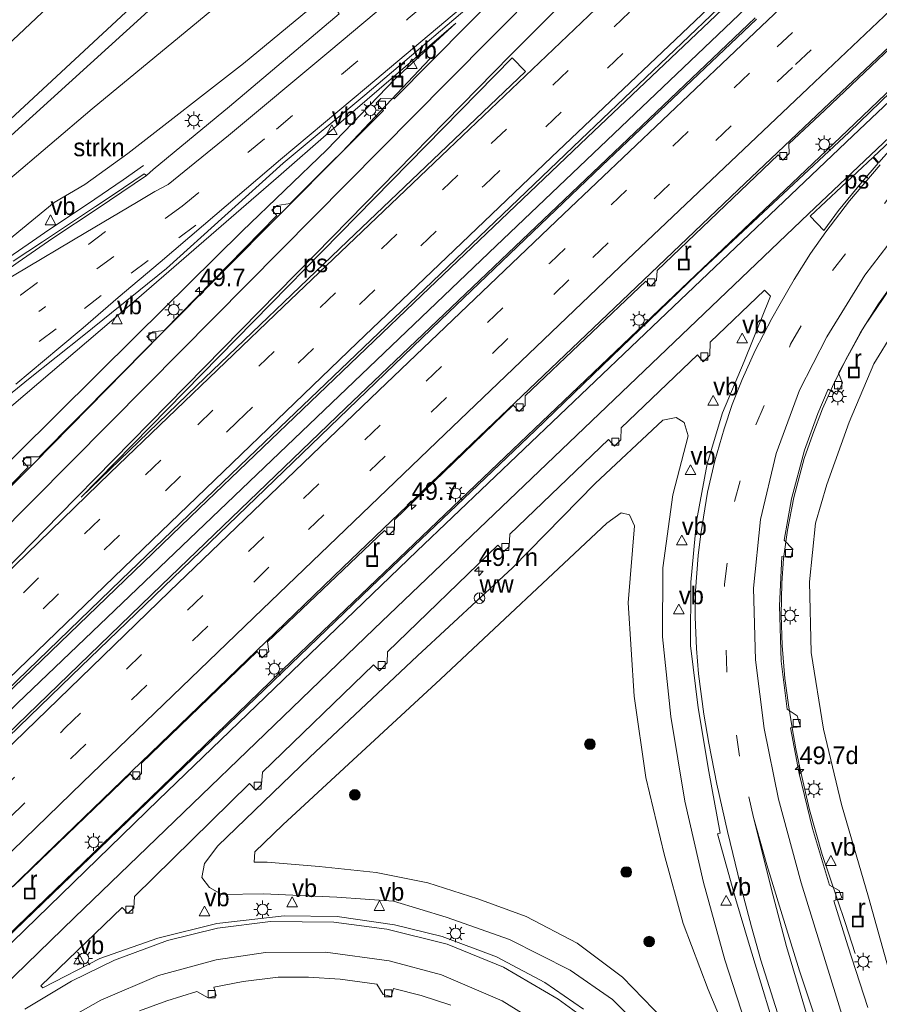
# Model space of a CAD drawing. Header units: millimetres. Extents: x 82463 to 85160, y 450000 to 452470.
# Tile 18 of 98: x 83088 to 83209, y 450447 to 450586. Entities that reach past the tile are written whole.
import ezdxf
from ezdxf.enums import TextEntityAlignment as Align

# ---------------------------------------------------------------- set-up
doc = ezdxf.new("R2010")
doc.units = ezdxf.units.MM
doc.linetypes.add('39strp', pattern=[12, 3, -9])
for name, color, linetype, lineweight in [('as-bs-kilometr', 13, 'Continuous', 18), ('bp-b5-bomenstruiken', 93, 'Continuous', 18), ('bp-b5-struiken', 93, 'Continuous', 18), ('bp-bs-boom', 93, 'Continuous', 18), ('bw-bs-rona', 8, 'Continuous', 18), ('gr-bs-geleiderail', 213, 'geleiderail', 18), ('gw-bs-insteekwatergang', 93, 'Continuous', 18), ('gw-bs-kruinlijn', 93, 'Continuous', 18), ('gw-bs-teenlijn', 93, 'Continuous', 18), ('mk-b5-vlakmark', 8, 'Continuous', 18), ('mk-bs-39streep 0.15', 8, '39strp', 18), ('mk-bs-streep 0.15', 8, 'Continuous', 18), ('og-b5-water', 153, 'Continuous', 18), ('og-bs-terreinafscheiding', 253, 'Continuous', 18), ('wh-bs-kolk', 8, 'Continuous', 18), ('wh-bs-put', 8, 'Continuous', 18), ('wh-bs-waterlijn', 133, 'Continuous', 18), ('wm-bs-lichtmast', 8, 'Continuous', 18), ('wm-bs-lijnverlich', 8, 'lijnverlich', 18), ('wm-bs-verkeersbord', 8, 'Continuous', 18)]:
    doc.layers.add(name, color=color, linetype=linetype, lineweight=lineweight)
doc.styles.add('rtw_iso', font='iso-rtw.shx')
doc.linetypes.add('geleiderail', pattern='A,2,-1,[175,RTW.shx,S=0.5,R=0,X=0,Y=0],-1', length=4)
doc.linetypes.add('lijnverlich', pattern='A,0,-5,[22,RTW.shx,S=1,R=0,X=-0.625,Y=0],2.5,-0.5,[3,RTW.shx,S=0.5,R=0,X=0,Y=0],-0.5,2.5,[22,RTW.shx,S=1,R=180,X=0.625,Y=0],-5', length=16)

# ---------------------------------------------------------------- blocks, each defined once
blk = doc.blocks.new('kolk')
blk.add_lwpolyline([(-0.5, -0.5), (0.5, -0.5), (0.5, 0.5), (-0.5, 0.5)], close=True)
blk = doc.blocks.new('verkeersbord')
for p, q in [((0, 0.75), (-0.75, -0.625)), ((0.75, -0.625), (0, 0.75)), ((-0.75, -0.625), (0.75, -0.625))]:
    blk.add_line(p, q)
blk = doc.blocks.new('dtbattr')
at = {"style": 'rtw_iso'}
blk.add_attdef('TAG', (0.59, 0.87), '', height=2.5, dxfattribs=at)
blk = doc.blocks.new('put')
for p, q in [((0.75, 0.75), (-0.75, 0.75)), ((-0.75, 0.75), (-0.75, -0.75)), ((0.75, -0.75), (0.75, 0.75)), ((-0.75, -0.75), (0.75, -0.75))]:
    blk.add_line(p, q)
blk.add_lwpolyline([(-0.625, 0.625), (0.625, 0.625), (0.625, -0.625), (-0.625, -0.625)], close=True)
blk = doc.blocks.new('wegwijzer')
for q in [(-0.53, -0.53), (0, 0.75), (0.53, -0.53)]:
    blk.add_line((0, 0), q)
blk.add_circle((0, 0), 0.75)
blk = doc.blocks.new('dtbattr-r')
at = {"style": 'rtw_iso'}
blk.add_attdef('TAG', text='', height=2.5, dxfattribs=at).set_placement((0, 0), align=Align.MIDDLE_CENTER)
blk = doc.blocks.new('boom')
blk.add_hatch(color=256).paths.add_polyline_path([(-0.75, 0, 1), (0.75, 0, 1)])
blk.add_circle((0, 0), 0.75)
blk = doc.blocks.new('lantaarnpaal')
for p, q in [((-0.75, 0), (-1.25, 0)), ((-0.88, 0.88), (-0.53, 0.53)), ((0, 0.75), (0, 1.25)), ((0.53, 0.53), (0.88, 0.88)), ((0.75, 0), (1.25, 0)), ((-0.53, -0.53), (-0.88, -0.88)), ((0, -0.75), (0, -1.25)), ((0.53, -0.53), (0.88, -0.88))]:
    blk.add_line(p, q)
blk.add_circle((0, 0), 0.75)
blk = doc.blocks.new('hecto')
for p, q in [((0, 0.625), (-0.625, 0)), ((0, -0.625), (0, 0.625)), ((-0.625, 0), (0.625, 0)), ((0.625, 0), (0, -0.625))]:
    blk.add_line(p, q)

msp = doc.modelspace()

# ---------------------------------------------------------------- linework, layer by layer
at = {"layer": 'bp-b5-bomenstruiken'}
msp.add_polyline3d([(83212.611, 450443.661, 5.517), (83207.516, 450461.903, 5.535), (83203.717, 450475.009, 5.677), (83201.179, 450485.661, 5.81), (83199.426, 450496.529, 5.975), (83199.197, 450506.515, 6.121), (83200.037, 450514.803, 6.254), (83201.617, 450520.26, 6.337), (83204.804, 450529.122, 6.465), (83208.277, 450537.354, 6.703), (83213.848, 450546.395, 6.914)], dxfattribs=at)
at = {"layer": 'bp-b5-struiken'}
msp.add_polyline3d([(83133.461, 450591.703, 5.979), (83119.137, 450579.816, 5.512), (83102.805, 450567.109, 4.907), (83096.717, 450562.726, 4.747), (83092.367, 450560.186, 4.534), (83086.583, 450555.402, 4.228), (83080.862, 450550.535, 4), (83072.887, 450544.463, 3.531), (83067.092, 450539.698, 3.203), (83059.194, 450533.564, 2.871), (83049.312, 450525.91, 2.283), (83043.556, 450521.095, 2.014), (83038.639, 450517.237, 1.732), (83028.029, 450508.408, 1.15), (83030.206, 450511.37, 0.903), (83035.937, 450516.867, 0.797), (83051.46, 450530.975, 0.788), (83065.278, 450544.407, 0.765), (83079.767, 450558.156, 0.71), (83097.741, 450573.434, 1.104), (83118.983, 450590.974, 1.42)], dxfattribs=at)
msp.add_polyline3d([(83005.705, 450444.502, 5.714), (82999.799, 450443.372, 4.504), (82990.508, 450448.006, 0.348), (82991.8, 450450.732, 0.33), (83004.536, 450462.847, 0.49), (83020.799, 450477.637, 0.939), (83035.381, 450489.904, 1.462), (83058.907, 450508.798, 2.657), (83083.107, 450528.617, 4.009), (83104.037, 450546.473, 5.054), (83124.114, 450563.868, 5.819), (83131.218, 450570.07, 6.039), (83149.193, 450585.536, 6.616), (83140.592, 450577.672, 6.63), (83130.94, 450567.603, 6.625), (83118.98, 450556.134, 6.515), (83103.912, 450541.274, 6.218), (83087.169, 450524.617, 6.296), (83068.605, 450506.315, 6.323), (83031.669, 450469.819, 6.108), (83016.699, 450455.055, 6.076), (83007.479, 450446.83, 5.718)], close=True, dxfattribs=at)
at = {"layer": 'gr-bs-geleiderail'}
for points in [[(83201.185, 450573.438, 7.012), (83224.782, 450595.768, 7.741), (83248.574, 450618.204, 7.853), (83277.409, 450645.231, 8.044), (83303.449, 450669.491, 8.202), (83325.285, 450689.753, 8.398), (83340.235, 450703.676, 8.468), (83361.723, 450723.353, 8.636), (83386.441, 450745.838, 8.748), (83403.951, 450761.622, 8.795), (83413.6, 450770.208, 8.795), (83415.646, 450771.992, 8.744)], [(83416.106, 450766.779, 9.288), (83411.047, 450762.357, 9.214), (83404.347, 450756.113, 9.186), (83393.213, 450745.818, 9.144), (83378.458, 450732.535, 9.102), (83356.961, 450712.904, 8.944), (83333.414, 450691.202, 8.776), (83308.048, 450667.711, 8.603), (83286.859, 450647.875, 8.478), (83244.089, 450607.774, 8.249), (83228.484, 450593.167, 8.198), (83209.918, 450575.507, 8.049), (83204.561, 450570.35, 7.143)], [(83019.388, 450426.142, 7.07), (83036.992, 450443.343, 7.18), (83081.401, 450486.577, 7.432), (83112.895, 450516.874, 7.537), (83144.357, 450547.056, 7.803), (83167.724, 450569.355, 7.922), (83188.651, 450589.258, 7.992)], [(83022.366, 450423.376, 7.139), (83055.782, 450455.957, 7.221), (83079.793, 450479.237, 7.381), (83107.562, 450506.043, 7.583), (83133.569, 450531.079, 7.762), (83191.486, 450586.288, 8.004)], [(83004.8, 450439.698, 6.653), (83018.671, 450453.24, 6.653), (83036.768, 450470.962, 6.708), (83054.079, 450488.04, 6.864), (83071.852, 450505.533, 6.928), (83089.572, 450523.309, 7.088), (83107.466, 450541.557, 7.107), (83124.444, 450558.603, 7.207), (83133.08, 450567.344, 7.212), (83145.496, 450580.468, 6.836)], [(83201.185, 450573.438, 7.012), (83189.081, 450561.967, 7.647), (83172.629, 450546.271, 7.551), (83152.531, 450527.074, 7.414), (83133.198, 450508.565, 7.317), (83091.114, 450467.895, 7.042), (83067.54, 450445.004, 6.905), (83047.818, 450425.924, 6.777)], [(83037.102, 450409.683, 7.198), (83048.457, 450420.305, 7.212), (83058.971, 450430.372, 7.239), (83069.503, 450440.592, 7.276), (83085.776, 450456.419, 7.386), (83105.988, 450475.95, 7.523), (83126.016, 450495.366, 7.688), (83153.027, 450521.237, 7.826), (83181.061, 450547.982, 7.968), (83204.561, 450570.35, 7.143)], [(83104.994, 450565.392, 5.673), (83102.145, 450563.385, 5.585), (83097.073, 450559.942, 5.378), (83091.638, 450556.313, 5.153), (83088.689, 450554.298, 5.055), (83084.42, 450551.334, 4.882), (83080.305, 450548.176, 4.655), (83075.248, 450544.138, 4.609), (83069.967, 450540.008, 4.149), (83064.03, 450535.283, 3.849), (83057.931, 450530.466, 3.483), (83052.967, 450526.582, 3.168), (83045.386, 450520.584, 2.781), (83041.881, 450517.851, 2.584), (83037.241, 450514.129, 2.357), (83031.389, 450509.466, 2.084), (83025.304, 450504.413, 1.778), (83023.249, 450502.745, 1.68), (83019.135, 450499.31, 1.546), (83014.921, 450495.734, 1.438), (83008.447, 450490.157, 1.233)], [(83205.645, 450453.925, 5.736), (83204.235, 450458.311, 5.882), (83200.953, 450467.94, 6.167), (83199.19, 450474.269, 6.297), (83197.806, 450480.227, 6.356), (83197.273, 450482.912, 6.345), (83196.712, 450485.869, 6.357), (83196.197, 450489.124, 6.396), (83195.7, 450492.831, 6.426), (83195.311, 450497.532, 6.493), (83195.157, 450501.863, 6.526), (83195.257, 450506.33, 6.565), (83195.528, 450509.829, 6.64), (83196.052, 450513.825, 6.707), (83196.974, 450518.427, 6.799), (83198.439, 450523.943, 6.982), (83199.66, 450527.378, 6.921), (83201.034, 450531.004, 6.957), (83202.454, 450534.159, 6.979), (83204.208, 450537.785, 7.024), (83206.378, 450541.772, 7.109), (83208.945, 450545.841, 7.219), (83211.667, 450549.638, 7.342)]]:
    msp.add_polyline3d(points, dxfattribs=at)
at = {"layer": 'gw-bs-insteekwatergang'}
msp.add_polyline3d([(83149.738, 450629.192, 0.06), (83127.381, 450607.844, 0.362), (83108.212, 450589.596, 0.44), (83083.704, 450567.318, 0.325), (83062.401, 450546.8, 0.366), (83036.847, 450522.483, 0.293), (83010.278, 450497.386, 0.142), (82982.286, 450470.758, -0.092), (82976.845, 450467.46, -0.009), (82972.401, 450467.097, -0.051), (82968.277, 450468.791, 0.146), (82965.435, 450470.648, 0.307), (82935.279, 450504.087, 0.256)], dxfattribs=at)
at = {"layer": 'gw-bs-kruinlijn'}
for points in [[(83161.461, 450615.932, 6.438), (83148.608, 450604.527, 6.296), (83133.461, 450591.703, 5.979), (83119.137, 450579.816, 5.512)], [(83006.369, 450443.263, 5.837), (83005.705, 450444.502, 5.714), (83007.479, 450446.83, 5.718), (83016.699, 450455.055, 6.076), (83031.669, 450469.819, 6.108), (83068.605, 450506.315, 6.323), (83087.169, 450524.617, 6.296), (83103.912, 450541.274, 6.218), (83118.98, 450556.134, 6.515), (83130.94, 450567.603, 6.625), (83140.592, 450577.672, 6.63), (83149.193, 450585.536, 6.616)], [(83119.137, 450579.816, 5.512), (83102.805, 450567.109, 4.907), (83096.717, 450562.726, 4.747), (83092.367, 450560.186, 4.534), (83086.583, 450555.402, 4.228), (83080.862, 450550.535, 4), (83072.887, 450544.463, 3.531), (83067.092, 450539.698, 3.203), (83059.194, 450533.564, 2.871), (83049.312, 450525.91, 2.283), (83043.556, 450521.095, 2.014), (83038.639, 450517.237, 1.732)], [(83190.669, 450442.45, 5.86), (83187.229, 450453.047, 5.975), (83184.216, 450463.97, 6.268), (83181.563, 450475.507, 6.355), (83179.581, 450487.487, 6.561), (83178.401, 450498.72, 6.685), (83178.445, 450508.474, 6.758), (83179.879, 450518.831, 6.887), (83182.024, 450527.146, 7.038), (83181.46, 450529.029, 7.038), (83180.322, 450529.74, 7.125), (83178.442, 450529.393, 7.129), (83168.883, 450520.409, 7.134), (83157.202, 450508.488, 6.951), (83143.756, 450496.036, 6.868), (83128.499, 450481.643, 6.836), (83115.517, 450469.181, 6.717), (83113.626, 450466.655, 6.712), (83113.237, 450464.684, 6.648), (83114.346, 450463.262, 6.561), (83116.097, 450462.293, 6.502), (83121.997, 450462.382, 6.483), (83132.352, 450461.914, 6.447), (83140.365, 450461.329, 6.456), (83147.817, 450459.072, 6.383), (83156.747, 450455.916, 6.309), (83165.359, 450451.579, 6.318), (83171.344, 450447.424, 6.14), (83176.532, 450442.207, 5.966)]]:
    msp.add_polyline3d(points, dxfattribs=at)
at = {"layer": 'gw-bs-teenlijn'}
for points in [[(83155.166, 450623.543, 1.107), (83138.647, 450607.958, 1.448), (83118.983, 450590.974, 1.42), (83097.741, 450573.434, 1.104), (83079.767, 450558.156, 0.71), (83065.278, 450544.407, 0.765), (83051.46, 450530.975, 0.788), (83035.937, 450516.867, 0.797), (83030.206, 450511.37, 0.903), (83028.029, 450508.408, 1.15)], [(83149.193, 450585.536, 6.616), (83131.218, 450570.07, 6.039), (83124.114, 450563.868, 5.819), (83104.037, 450546.473, 5.054), (83083.107, 450528.617, 4.009), (83058.907, 450508.798, 2.657), (83035.381, 450489.904, 1.462), (83020.799, 450477.637, 0.939), (83004.536, 450462.847, 0.49), (82991.8, 450450.732, 0.33), (82990.508, 450448.006, 0.348), (82990.03, 450443.967, 0.302), (82991.564, 450439.797, 0.215), (82997.489, 450434.198, 0.214)], [(83178.592, 450444.572, 5.164), (83172.757, 450450.578, 5.265), (83166.352, 450455.382, 5.269), (83159.107, 450459.171, 5.228), (83152.286, 450461.682, 5.182), (83145.193, 450463.952, 5.086), (83137.925, 450465.384, 5.068), (83129.857, 450466.237, 5.187), (83122.502, 450466.856, 5.242), (83120.68, 450466.87, 5.315), (83120.762, 450468.338, 5.32), (83124.718, 450472.152, 5.297), (83146.997, 450492.755, 5.191), (83170.522, 450514.834, 5.2), (83172.544, 450516.271, 5.2), (83173.735, 450515.977, 5.2), (83174.422, 450514.45, 5.205), (83173.528, 450503.557, 5.118), (83174.39, 450490.36, 5.141), (83176.019, 450478.828, 4.948), (83178.624, 450467.993, 4.967), (83181.303, 450458.198, 4.994), (83184.866, 450448.842, 5.045), (83191.444, 450433.114, 5.159)]]:
    msp.add_polyline3d(points, dxfattribs=at)
at = {"layer": 'mk-b5-vlakmark'}
for points in [[(83112.502, 450534.239, 6.662), (83096.174, 450518.507, 6.616), (83157.118, 450580.619, 6.891), (83159.005, 450578.707, 6.96), (83133.865, 450554.693, 6.891)], [(83211.086, 450568.252, 7.304), (83208.99, 450565.835, 7.306), (83208.221, 450566.631, 7.324), (83216.718, 450574.618, 7.308)], [(83203.3, 450559.055, 7.304), (83201.194, 450556.216, 7.317), (83199.281, 450558.227, 7.34), (83208.132, 450566.547, 7.324), (83208.909, 450565.742, 7.306), (83206.57, 450563.045, 7.308)]]:
    msp.add_polyline3d(points, close=True, dxfattribs=at)
at = {"layer": 'mk-bs-39streep 0.15'}
for points in [[(83194.62, 450582.173, 7.148), (83215.914, 450602.354, 7.321), (83242.382, 450627.27, 7.517), (83268.661, 450651.928, 7.629), (83302.672, 450683.644, 7.82), (83330.287, 450709.25, 8.03), (83364.185, 450740.35, 8.254), (83391.338, 450764.842, 8.319), (83414.478, 450785.248, 8.394)], [(83414.865, 450780.85, 8.277), (83384.781, 450754.098, 8.244), (83348.675, 450721.329, 8.072), (83315.099, 450690.295, 7.876), (83270.635, 450648.852, 7.545), (83234.297, 450614.723, 7.312), (83196.788, 450579.288, 7.103)], [(83110.49, 450559.667, 5.368), (83123.802, 450570.552, 5.86), (83142.45, 450586.176, 6.387), (83168.749, 450608.783, 6.539)], [(83182.45, 450595.362, 6.945), (83149.475, 450564.019, 7.07), (83107.461, 450523.717, 6.758), (83072.439, 450489.965, 6.543), (83036.234, 450454.79, 6.277), (83012.943, 450432.131, 6.145)], [(83015.584, 450429.677, 6.231), (83048.795, 450461.993, 6.433), (83082.186, 450494.387, 6.621), (83118.234, 450529.144, 6.855), (83153.212, 450562.622, 7.148), (83184.999, 450592.862, 7.032)], [(83026.092, 450419.914, 6.174), (83058.796, 450451.756, 6.456), (83093.945, 450485.842, 6.639), (83127.646, 450518.29, 6.882), (83162.447, 450551.596, 7.093), (83194.62, 450582.173, 7.148)], [(83196.788, 450579.288, 7.103), (83165.174, 450549.211, 7.033), (83122.749, 450508.567, 6.818), (83079.694, 450467.018, 6.511), (83028.724, 450417.468, 6.09)], [(82996.035, 450463.379, 0.152), (83002.433, 450469.217, 0.227), (83008.272, 450474.445, 0.336), (83014.231, 450479.721, 0.497), (83020.381, 450485.01, 0.689), (83026.361, 450490.09, 0.899), (83033.475, 450496.031, 1.191), (83039.383, 450500.843, 1.46), (83045.413, 450505.629, 1.772), (83051.859, 450510.756, 2.14), (83055.395, 450513.543, 2.346), (83061.394, 450518.275, 2.694), (83064.605, 450520.769, 2.869), (83070.998, 450525.772, 3.223), (83077.135, 450530.666, 3.551), (83083.543, 450535.561, 3.865), (83090.252, 450540.51, 4.171), (83096.645, 450545.196, 4.452), (83103.284, 450550.168, 4.732), (83110.001, 450555.163, 4.988), (83118.497, 450561.422, 5.56)], [(83191.252, 450473.163, 6.105), (83189.285, 450481.863, 6.231), (83187.498, 450493.842, 6.337), (83187.162, 450506.194, 6.52), (83188.595, 450517.889, 6.662), (83191.595, 450528.701, 6.818), (83196.503, 450540.116, 6.955), (83202.457, 450550.53, 7.148), (83211.845, 450562.729, 7.092)], [(82990.64, 450467.752, 0.028), (82996.945, 450473.456, 0.073), (83003.028, 450478.932, 0.169), (83009.13, 450484.337, 0.321), (83014.843, 450489.294, 0.492), (83021.121, 450494.647, 0.719), (83027.987, 450500.379, 0.992), (83033.605, 450504.962, 1.237), (83039.862, 450509.972, 1.538), (83046.235, 450515.044, 1.903), (83052.403, 450519.916, 2.263), (83062.062, 450527.513, 2.81), (83071.368, 450534.797, 3.339), (83077.954, 450539.877, 3.678), (83087.62, 450547.072, 4.133), (83097.278, 450554.26, 4.545), (83104.257, 450559.61, 4.83)], [(83110.49, 450559.667, 5.368), (83091.04, 450545.35, 4.255), (83090.221, 450544.733, 4.216)]]:
    msp.add_polyline3d(points, dxfattribs=at)
at = {"layer": 'mk-bs-streep 0.15'}
for points in [[(83414.067, 450789.904, 8.482), (83392.565, 450770.843, 8.445), (83369.211, 450749.861, 8.347), (83335.209, 450718.795, 8.184), (83300.482, 450686.649, 7.974), (83268.575, 450656.863, 7.736), (83236.567, 450626.819, 7.466), (83204.859, 450596.965, 7.302), (83192.402, 450585.123, 7.194)], [(83198.985, 450576.365, 7.058), (83220.503, 450596.77, 7.046), (83237.659, 450612.933, 7.139), (83257.067, 450631.155, 7.26), (83281.697, 450654.235, 7.377), (83301.428, 450672.632, 7.54), (83322.823, 450692.495, 7.769), (83346.883, 450714.758, 7.857), (83368.033, 450734.055, 8.021), (83389.284, 450753.282, 8.184), (83415.255, 450776.429, 8.188)], [(83416.251, 450765.133, 8.534), (83397.21, 450748.2, 8.45), (83374.715, 450727.912, 8.384), (83351.147, 450706.256, 8.188), (83324.045, 450681.198, 8.011), (83297.53, 450656.508, 7.801), (83269.254, 450630.011, 7.587), (83242.016, 450604.367, 7.517), (83227.123, 450590.279, 7.447), (83205.307, 450569.604, 7.292)], [(83166.143, 450611.337, 6.411), (83156.826, 450603.212, 6.497), (83144.598, 450592.76, 6.36), (83131.226, 450581.473, 6.039), (83117.007, 450569.67, 5.631), (83108.481, 450562.696, 5.283)], [(83113.494, 450556.942, 5.111), (83124.404, 450566.248, 5.746), (83136.558, 450576.429, 6.126), (83149.846, 450587.6, 6.612), (83171.516, 450606.072, 6.817)], [(83007.428, 450437.256, 5.964), (83033.628, 450462.983, 6.103), (83058.749, 450487.602, 6.373), (83083.934, 450512.596, 6.405), (83105.477, 450534.274, 6.506), (83147.978, 450577.225, 6.74), (83174.075, 450603.564, 6.91)], [(83176.735, 450600.968, 6.752), (83156.879, 450580.946, 6.859), (83131.73, 450555.331, 6.74), (83108.462, 450531.576, 6.635), (83093.101, 450515.939, 6.57), (83081.556, 450504.155, 6.2)], [(83081.752, 450503.982, 6.207), (83100.316, 450521.912, 6.529), (83124.741, 450545.43, 6.735), (83148.121, 450567.735, 6.914), (83179.826, 450597.937, 6.952)], [(83240.448, 450597.747, 7.546), (83220.154, 450578.571, 7.386), (83207.86, 450566.919, 7.327)], [(83187.627, 450590.285, 7.16), (83162.696, 450566.574, 7.276), (83135.213, 450540.297, 7.033), (83106.222, 450512.413, 6.882), (83070.932, 450478.372, 6.676), (83040.744, 450449.029, 6.474), (83018.304, 450427.15, 6.32)], [(83192.402, 450585.123, 7.194), (83164.397, 450558.524, 7.249), (83138.297, 450533.57, 7.084), (83108.667, 450505.15, 6.859), (83083.522, 450480.785, 6.758), (83056.073, 450454.225, 6.538), (83023.447, 450422.371, 6.258)], [(83031.415, 450414.968, 6.004), (83071.482, 450453.991, 6.309), (83096.411, 450478.154, 6.497), (83121.843, 450502.65, 6.644), (83147.615, 450527.41, 6.827), (83173.427, 450552.095, 6.987), (83198.985, 450576.365, 7.058)], [(83205.307, 450569.604, 7.292), (83178.941, 450544.494, 7.271), (83143.66, 450510.829, 7.116), (83107.15, 450475.658, 6.873), (83067.523, 450437.211, 6.557), (83038.184, 450408.68, 6.395)], [(83207.86, 450566.919, 7.327), (83199.048, 450558.568, 7.285)], [(83209.195, 450565.515, 7.355), (83204.831, 450560.4, 7.317), (83201.488, 450556.007, 6.996)], [(83008.329, 450487.96, 0.336), (83013.486, 450492.389, 0.486), (83020.366, 450498.257, 0.709), (83026.388, 450503.305, 0.953), (83031.026, 450507.077, 1.159), (83036.724, 450511.647, 1.433), (83041.587, 450515.523, 1.695), (83047.594, 450520.294, 2.038), (83058.294, 450528.694, 2.649), (83065.675, 450534.484, 3.074), (83075.14, 450541.957, 3.577), (83080.127, 450545.864, 3.819), (83081.872, 450546.975, 3.9), (83086.72, 450549.894, 4.108), (83096.834, 450555.931, 4.531), (83103.998, 450560.177, 4.821), (83106.615, 450561.721, 4.926), (83108.481, 450562.696, 5.283)], [(83210.853, 450417.154, 5.462), (83208.727, 450427.674, 5.535), (83204.798, 450441.989, 5.714), (83197.983, 450463.927, 5.906), (83194.796, 450475.767, 6.011), (83192.778, 450485.775, 6.108), (83191.533, 450495.487, 6.158), (83191.275, 450505.608, 6.35), (83192.263, 450515.333, 6.465), (83194.461, 450524.664, 6.589), (83197.766, 450533.604, 6.717), (83201.614, 450541.191, 6.841), (83206.992, 450549.91, 7.015), (83214.615, 450559.815, 6.994)], [(83040.877, 450406.18, 6.327), (83095.265, 450459.048, 6.68), (83137.624, 450499.869, 6.923), (83180.039, 450540.434, 7.276), (83199.048, 450558.568, 7.285)], [(83113.494, 450556.942, 5.111), (83107.349, 450551.723, 4.873), (83101.451, 450546.721, 4.624), (83096.479, 450542.451, 4.398), (83093.02, 450539.572, 4.237), (83086.946, 450534.478, 3.966)], [(83201.488, 450556.007, 6.996), (83199.343, 450552.958, 6.964), (83197.018, 450549.301, 6.946), (83195.022, 450545.834, 6.937), (83193.841, 450543.784, 6.91), (83191.517, 450539.259, 6.847), (83189.642, 450535.152, 6.803), (83188.247, 450531.588, 6.772), (83187.131, 450528.163, 6.726), (83185.814, 450523.622, 6.67), (83184.775, 450519.19, 6.602), (83183.799, 450513.317, 6.521), (83183.443, 450510.217, 6.486), (83183.086, 450505.243, 6.427), (83183.024, 450501.539, 6.377), (83183.21, 450497.091, 6.316), (83183.489, 450493.512, 6.27), (83184.249, 450487.809, 6.19), (83184.93, 450483.702, 6.139), (83186.069, 450477.917, 6.058), (83187.565, 450471.212, 5.958), (83189.432, 450463.604, 5.828), (83190.996, 450457.708, 5.725), (83192.291, 450453.018, 5.633), (83194.957, 450444.634, 5.476)], [(83199.689, 450445.707, 5.415), (83197.756, 450451.479, 5.498), (83195.119, 450460.046, 5.621), (83193.17, 450466.475, 5.705), (83191.244, 450473.161, 5.808), (83194.047, 450462.085, 5.657), (83195.937, 450454.934, 5.551), (83198.751, 450445.429, 5.415)], [(83168.827, 450443.724, 5.929), (83163.647, 450447.502, 6.011), (83155.895, 450452.029, 6.126), (83147.926, 450455.26, 6.195), (83139.41, 450457.407, 6.286), (83131.938, 450458.389, 6.369), (83122.945, 450458.451, 6.378), (83115.481, 450457.521, 6.378), (83108.411, 450455.769, 6.401), (83100.926, 450453.005, 6.451), (83094.821, 450450.045, 6.515), (83088.254, 450446.064, 6.46)], [(83162.642, 450442.953, 5.723), (83155.719, 450447.257, 5.842), (83147.151, 450450.947, 5.924), (83139.758, 450452.927, 5.97), (83130.723, 450454.151, 6.039), (83122.239, 450454.104, 6.108), (83115.3, 450453.043, 6.126), (83107.132, 450450.824, 6.153), (83098.986, 450447.334, 6.268), (83090.319, 450442.433, 6.318)]]:
    msp.add_polyline3d(points, dxfattribs=at)
at = {"layer": 'og-b5-water'}
for points in [[(82990.879, 450492.015, -1.155), (83021.753, 450521.416, -1.155), (83057.271, 450555.199, -1.155), (83078.247, 450575.35, -1.141), (83115.439, 450610.449, -1.141)], [(83112.253, 450596.187, -1.15), (83082.244, 450568.321, -1.15), (83040.923, 450529.205, -1.15), (83024.669, 450513.057, -1.15), (83011.125, 450500.501, -1.15), (82993.302, 450483.662, -1.15)]]:
    msp.add_polyline3d(points, dxfattribs=at)
at = {"layer": 'og-bs-terreinafscheiding'}
for points in [[(83416.081, 450767.073, 8.713), (83410.428, 450761.335, 8.487), (83388.77, 450741.434, 8.394), (83374.09, 450728.169, 8.286), (83358.317, 450713.711, 8.216), (83341.633, 450698.471, 8.128), (83326.161, 450684.105, 7.988), (83311.605, 450670.625, 7.829), (83293.784, 450653.937, 7.764), (83276.944, 450638.117, 7.717), (83259.058, 450621.421, 7.629), (83243.811, 450607.039, 7.498), (83229.642, 450593.64, 7.396), (83219.661, 450584.17, 7.34), (83210.703, 450575.847, 7.232), (83204.81, 450570.127, 7.153)], [(83106.374, 450564.846, 5.14), (83117.182, 450573.749, 5.558), (83132.697, 450586.875, 6.117), (83132.454, 450587.218, 6.103), (83133.759, 450588.317, 6.176), (83133.055, 450589.28, 6.066), (83133.992, 450590.09, 6.066), (83135.574, 450589.956, 6.236), (83151.518, 450603.408, 6.57), (83150.769, 450604.35, 6.438), (83151.788, 450605.24, 6.451), (83153.521, 450605.246, 6.529), (83163.476, 450613.95, 6.342)], [(83229.588, 450599.849, 7.149), (83214.154, 450585.246, 7.135), (83214.139, 450583.923, 7.107), (83213.387, 450583.126, 7.107), (83212.569, 450583.904, 7.107), (83201.334, 450573.24, 7.009)], [(83072.714, 450506.49, 6.25), (83088.706, 450522.728, 6.364), (83087.898, 450523.6, 6.392), (83088.471, 450524.193, 6.392), (83090.237, 450524.206, 6.392), (83106.278, 450540.354, 6.447), (83105.499, 450541.198, 6.378), (83106.326, 450541.892, 6.378), (83107.935, 450542.079, 6.575), (83123.878, 450558.332, 6.68), (83123.154, 450559.073, 6.552), (83123.906, 450559.768, 6.552), (83125.766, 450560.034, 6.731), (83138.937, 450573.182, 6.795), (83137.9, 450574.207, 6.676), (83138.546, 450574.87, 6.667), (83140.466, 450574.851, 6.69), (83156.28, 450590.867, 6.809)], [(83155.498, 450591.701, 6.717), (83136.329, 450575.359, 6.186), (83124.765, 450565.724, 5.819)], [(83188.318, 450589.607, 7.144), (83166.863, 450569.097, 7.285), (83143.647, 450546.851, 7.097), (83122.17, 450526.31, 7.001), (83101.85, 450506.805, 6.827), (83081.205, 450486.85, 6.804), (83037.37, 450444.355, 6.497), (83020.385, 450426.855, 6.41)], [(83191.676, 450586.089, 7.209), (83169.818, 450565.361, 7.326), (83146.987, 450543.528, 7.125), (83094.81, 450493.224, 6.809), (83068.001, 450467.306, 6.621), (83031.457, 450431.859, 6.424), (83023.093, 450424.331, 6.396)], [(83086.587, 450463.417, 6.3), (83103.143, 450479.336, 6.424), (83103.872, 450478.52, 6.424), (83104.736, 450479.387, 6.428), (83104.731, 450480.848, 6.428), (83121.085, 450496.662, 6.543), (83121.811, 450495.742, 6.534), (83122.745, 450496.675, 6.534), (83122.558, 450498.025, 6.534), (83139.073, 450513.768, 6.644), (83139.719, 450513.151, 6.644), (83140.493, 450513.869, 6.644), (83140.493, 450515.295, 6.644), (83157.264, 450531.483, 6.836), (83158.131, 450530.625, 6.827), (83158.979, 450531.469, 6.827), (83158.971, 450532.807, 6.827), (83176.04, 450549.055, 6.96), (83176.731, 450548.326, 6.951), (83177.54, 450549.194, 6.951), (83177.628, 450550.568, 6.951), (83194.736, 450566.911, 7.093), (83195.415, 450566.142, 7.097), (83196.319, 450567.097, 7.097), (83196.252, 450568.479, 7.097), (83201.334, 450573.24, 7.009)], [(83204.81, 450570.127, 7.153), (83183.324, 450550.061, 7.336), (83160.434, 450527.973, 7.166), (83137.156, 450505.761, 7.061), (83110.828, 450480.392, 6.955), (83086.786, 450457.173, 6.731), (83059.818, 450431.015, 6.552), (83048.234, 450419.929, 6.557), (83037.821, 450410.65, 6.442)], [(83084.868, 450532.033, 3.86), (83088.772, 450535.158, 4.029), (83092.682, 450538.273, 4.195), (83096.579, 450541.407, 4.375), (83100.475, 450544.541, 4.556), (83104.369, 450547.677, 4.725), (83108.251, 450550.83, 4.89), (83124.765, 450565.724, 5.819)], [(83086.591, 450551.868, 4.082), (83090.736, 450554.62, 4.274), (83098.232, 450559.615, 4.559), (83100.729, 450561.277, 4.636), (83105.087, 450564.203, 4.818), (83105.412, 450563.986, 4.875)], [(83105.412, 450563.986, 4.875), (83106.374, 450564.846, 5.14)], [(83105.412, 450563.986, 4.875), (83098.459, 450559.272, 4.589), (83092.213, 450555.12, 4.353), (83087.285, 450551.718, 4.14), (83084.833, 450549.989, 4.026), (83082.431, 450548.189, 3.922), (83075.396, 450542.592, 3.589), (83073.045, 450540.728, 3.475), (83070.699, 450538.858, 3.338), (83065.985, 450535.143, 3.089), (83058.919, 450529.569, 2.678), (83051.866, 450523.977, 2.279), (83044.789, 450518.42, 1.879), (83037.737, 450512.828, 1.492), (83033.043, 450509.092, 1.248), (83027.243, 450504.335, 0.984)], [(83220.521, 450555.539, 6.962), (83213.848, 450546.395, 6.914), (83208.277, 450537.354, 6.703), (83204.804, 450529.122, 6.465), (83201.617, 450520.26, 6.337), (83200.037, 450514.803, 6.254), (83199.197, 450506.515, 6.121), (83199.426, 450496.529, 5.975), (83201.179, 450485.661, 5.81), (83203.717, 450475.009, 5.677), (83207.516, 450461.903, 5.535), (83212.611, 450443.661, 5.517), (83216.821, 450430.216, 5.388), (83219.279, 450418.253, 5.342), (83219.501, 450413.193, 5.407)], [(83211.38, 450549.241, 6.96), (83206.896, 450542.608, 6.859), (83203.286, 450536.045, 6.635), (83203.843, 450534.654, 6.616), (83203.065, 450533.025, 6.639), (83201.826, 450533.749, 6.644), (83200.382, 450530.309, 6.561), (83198.461, 450525.118, 6.52), (83196.646, 450518.239, 6.35), (83195.602, 450512.395, 6.296), (83196.817, 450511.113, 6.273), (83196.566, 450509.9, 6.218), (83195.267, 450510.094, 6.314), (83194.958, 450503.108, 6.103), (83195.194, 450495.296, 6.108), (83196.04, 450488.523, 5.952), (83197.461, 450487.545, 5.934), (83197.918, 450486.027, 5.943), (83196.481, 450485.842, 5.97), (83197.738, 450479.417, 5.998), (83199.62, 450471.632, 6.002), (83201.994, 450463.627, 5.787), (83203.383, 450462.862, 5.773), (83203.777, 450461.839, 5.796), (83202.607, 450461.401, 5.796), (83204.624, 450455.026, 5.833), (83207.43, 450446.285, 5.833)], [(83195.387, 450439.709, 5.791), (83190.698, 450455.088, 6.043), (83188.741, 450461.733, 6.153), (83186.196, 450470.884, 6.286), (83186.54, 450470.981, 6.208), (83184.934, 450479.704, 6.355), (83183.425, 450488.669, 6.506), (83182.353, 450497.504, 6.653), (83182.394, 450506.454, 6.827), (83183.218, 450515.079, 6.786), (83184.72, 450523.208, 6.905), (83186.86, 450530.43, 6.997), (83189.936, 450537.662, 7.033), (83193.667, 450546.906, 7.161), (83192.797, 450547.76, 7.171), (83185.134, 450540.427, 7.239), (83185.101, 450538.565, 7.198), (83184.154, 450537.651, 7.244), (83183.34, 450538.604, 7.253), (83172.557, 450528.3, 7.175), (83172.497, 450526.609, 7.166), (83171.621, 450525.697, 7.116), (83170.769, 450526.629, 7.088), (83156.824, 450513.242, 7.029), (83156.694, 450511.492, 7.074), (83155.97, 450510.827, 7.042), (83155.103, 450511.697, 7.056), (83139.516, 450496.609, 6.905), (83139.481, 450495.065, 6.891), (83138.378, 450493.945, 6.919), (83137.539, 450494.765, 6.909), (83121.86, 450479.586, 6.845), (83121.685, 450477.834, 6.855), (83120.906, 450477.051, 6.859), (83120.005, 450478.011, 6.813), (83103.72, 450462.018, 6.68), (83103.655, 450460.402, 6.685), (83102.799, 450459.578, 6.685), (83101.987, 450460.453, 6.639), (83090.506, 450449.371, 6.557), (83090.757, 450449.096, 6.548), (83098.823, 450453.248, 6.506), (83107.056, 450456.131, 6.447), (83115.368, 450458.182, 6.396), (83124.877, 450459.26, 6.36), (83132.406, 450459.157, 6.332), (83140.525, 450457.992, 6.296), (83147.228, 450456.369, 6.263), (83154.937, 450453.484, 6.117), (83161.78, 450449.83, 6.043), (83167.216, 450446.088, 6.002)], [(83148.451, 450446.627, 5.801), (83144.271, 450447.989, 5.764), (83140.372, 450449.003, 5.782), (83140.009, 450447.845, 5.778), (83138.902, 450448.155, 5.691), (83137.987, 450449.582, 5.81), (83132.842, 450450.33, 5.814), (83128.329, 450450.614, 5.837), (83124.029, 450450.582, 5.883), (83119.089, 450450.001, 5.934), (83114.951, 450449.16, 5.943), (83115.272, 450447.96, 5.929), (83114.142, 450447.686, 5.892), (83112.533, 450448.546, 5.801), (83108.327, 450447.246, 5.943), (83104.447, 450445.832, 6.108)]]:
    msp.add_polyline3d(points, dxfattribs=at)
at = {"layer": 'wh-bs-waterlijn'}
for points in [[(83142.713, 450636.501, -1.139), (83115.439, 450610.449, -1.141), (83078.247, 450575.35, -1.141), (83057.271, 450555.199, -1.155), (83021.753, 450521.416, -1.155), (82990.879, 450492.015, -1.155), (82984.324, 450485.873, -1.155), (82981.732, 450483.954, -1.155), (82977.996, 450482.751, -1.155), (82975.433, 450482.509, -1.155), (82973.372, 450482.704, -1.155), (82971.964, 450483.362, -1.155), (82944.49, 450513.338, -1.155)], [(83148.325, 450630.662, -1.139), (83112.253, 450596.187, -1.15), (83082.244, 450568.321, -1.15), (83040.923, 450529.205, -1.15), (83024.669, 450513.057, -1.15), (83011.125, 450500.501, -1.15), (82993.302, 450483.662, -1.15), (82983.872, 450475.155, -1.15), (82979.815, 450471.399, -1.15), (82977.869, 450470.149, -1.15), (82975.813, 450469.363, -1.15), (82974.226, 450469.265, -1.15), (82971.155, 450468.688, -1.15), (82970.047, 450469.889, -1.15), (82970.886, 450472.756, -1.15), (82939.13, 450507.955, -1.155)]]:
    msp.add_polyline3d(points, dxfattribs=at)
at = {"layer": 'wm-bs-lijnverlich'}
msp.add_polyline3d([(83190.192, 450587.643, 7.223), (83154.869, 450554.044, 6.995), (83087.181, 450489.34, 6.763), (83024.97, 450428.629, 6.396), (82953.68, 450358.468, 5.7), (82921.182, 450326.076, 5.101)], dxfattribs=at)

# ---------------------------------------------------------------- block references
at = {"layer": 'as-bs-kilometr'}
ref = msp.add_blockref('dtbattr', (83112.92, 450547.584, 6.331), dxfattribs=at)
ref.add_attrib('TAG', '49.7', dxfattribs={"layer": '0', "height": 2.5, "style": 'rtw_iso'}).set_placement((83112.92, 450547.584, 6.331), align=Align.BOTTOM_LEFT)
for p in [(83112.92, 450547.584, 6.331), (83142.923, 450517.35, 6.6), (83152.42, 450508.011, 6.661), (83197.764, 450479.974, 5.752)]:
    msp.add_blockref('hecto', p, dxfattribs=at)
ref = msp.add_blockref('dtbattr', (83142.923, 450517.35, 6.6), dxfattribs=at)
ref.add_attrib('TAG', '49.7', dxfattribs={"layer": '0', "height": 2.5, "style": 'rtw_iso'}).set_placement((83142.923, 450517.35, 6.6), align=Align.BOTTOM_LEFT)
ref = msp.add_blockref('dtbattr', (83152.42, 450508.011, 6.661), dxfattribs=at)
ref.add_attrib('TAG', '49.7n', dxfattribs={"layer": '0', "height": 2.5, "style": 'rtw_iso'}).set_placement((83152.42, 450508.011, 6.661), align=Align.BOTTOM_LEFT)
ref = msp.add_blockref('dtbattr', (83197.764, 450479.974, 5.752), dxfattribs=at)
ref.add_attrib('TAG', '49.7d', dxfattribs={"layer": '0', "height": 2.5, "style": 'rtw_iso'}).set_placement((83197.764, 450479.974, 5.752), align=Align.BOTTOM_LEFT)
at = {"layer": 'bp-b5-struiken'}
ref = msp.add_blockref('dtbattr-r', (83095.101562, 450565.96875, 2.853808), dxfattribs=at)
ref.add_attrib('TAG', 'strkn', dxfattribs={"layer": '0', "height": 2.5, "style": 'rtw_iso'}).set_placement((83095.101562, 450565.96875, 2.853808), align=Align.BOTTOM_LEFT)
at = {"layer": 'bp-bs-boom'}
for p in [(83168.136, 450483.551, 6.254), (83134.89, 450476.392, 5.742), (83173.275, 450465.474, 4.823), (83176.516, 450455.632, 4.7)]:
    msp.add_blockref('boom', p, dxfattribs=at)
at = {"layer": 'bw-bs-rona'}
ref = msp.add_blockref('dtbattr', (83152.523, 450504.21, 7.01), dxfattribs=at)
ref.add_attrib('TAG', 'ww', dxfattribs={"layer": '0', "height": 2.5, "style": 'rtw_iso'}).set_placement((83152.523, 450504.21, 7.01), align=Align.BOTTOM_LEFT)
msp.add_blockref('wegwijzer', (83152.523, 450504.21, 7.01), dxfattribs=at)
at = {"layer": 'mk-b5-vlakmark'}
ref = msp.add_blockref('dtbattr-r', (83204.09375, 450561.390625, 7.314714), dxfattribs=at)
ref.add_attrib('TAG', 'ps', dxfattribs={"layer": '0', "height": 2.5, "style": 'rtw_iso'}).set_placement((83204.09375, 450561.390625, 7.314714), align=Align.BOTTOM_LEFT)
ref = msp.add_blockref('dtbattr-r', (83127.578125, 450549.5625, 6.780333), dxfattribs=at)
ref.add_attrib('TAG', 'ps', dxfattribs={"layer": '0', "height": 2.5, "style": 'rtw_iso'}).set_placement((83127.578125, 450549.5625, 6.780333), align=Align.BOTTOM_LEFT)
at = {"layer": 'wh-bs-kolk'}
for p in [(83138.733, 450573.987, 6.584), (83195.467, 450566.75, 7.033), (83123.892, 450559.113, 6.447), (83176.793, 450548.885, 6.836), (83106.253, 450541.229, 6.405), (83184.312, 450538.385, 6.964), (83203.233, 450534.329, 6.465), (83158.183, 450531.194, 6.662), (83171.727, 450526.341, 6.891), (83088.564, 450523.531, 6.318), (83139.904, 450513.726, 6.529), (83156.157, 450511.451, 6.813), (83196.291, 450510.589, 6.094), (83121.929, 450496.406, 6.451), (83138.689, 450494.767, 6.644), (83197.385, 450486.538, 5.814), (83104.001, 450479.123, 6.337), (83121.161, 450477.686, 6.506), (83203.408, 450462.088, 5.599), (83102.997, 450460.147, 6.474), (83114.64, 450448.192, 5.704), (83139.61, 450448.317, 5.645)]:
    msp.add_blockref('kolk', p, dxfattribs=at)
at = {"layer": 'wh-bs-put'}
ref = msp.add_blockref('dtbattr', (83140.917, 450577.295, 6.735), dxfattribs=at)
ref.add_attrib('TAG', 'r', dxfattribs={"layer": '0', "height": 2.5, "style": 'rtw_iso'}).set_placement((83140.917, 450577.295, 6.735), align=Align.BOTTOM_LEFT)
for p in [(83140.917, 450577.295, 6.735), (83181.421, 450551.383, 7.056), (83205.468, 450536.125, 6.653), (83137.356, 450509.426, 6.832), (83088.913, 450462.415, 6.488), (83206.004, 450458.452, 5.851)]:
    msp.add_blockref('put', p, dxfattribs=at)
ref = msp.add_blockref('dtbattr', (83181.421, 450551.383, 7.056), dxfattribs=at)
ref.add_attrib('TAG', 'r', dxfattribs={"layer": '0', "height": 2.5, "style": 'rtw_iso'}).set_placement((83181.421, 450551.383, 7.056), align=Align.BOTTOM_LEFT)
ref = msp.add_blockref('dtbattr', (83205.468, 450536.125, 6.653), dxfattribs=at)
ref.add_attrib('TAG', 'r', dxfattribs={"layer": '0', "height": 2.5, "style": 'rtw_iso'}).set_placement((83205.468, 450536.125, 6.653), align=Align.BOTTOM_LEFT)
ref = msp.add_blockref('dtbattr', (83137.356, 450509.426, 6.832), dxfattribs=at)
ref.add_attrib('TAG', 'r', dxfattribs={"layer": '0', "height": 2.5, "style": 'rtw_iso'}).set_placement((83137.356, 450509.426, 6.832), align=Align.BOTTOM_LEFT)
ref = msp.add_blockref('dtbattr', (83088.913, 450462.415, 6.488), dxfattribs=at)
ref.add_attrib('TAG', 'r', dxfattribs={"layer": '0', "height": 2.5, "style": 'rtw_iso'}).set_placement((83088.913, 450462.415, 6.488), align=Align.BOTTOM_LEFT)
ref = msp.add_blockref('dtbattr', (83206.004, 450458.452, 5.851), dxfattribs=at)
ref.add_attrib('TAG', 'r', dxfattribs={"layer": '0', "height": 2.5, "style": 'rtw_iso'}).set_placement((83206.004, 450458.452, 5.851), align=Align.BOTTOM_LEFT)
at = {"layer": 'wm-bs-lichtmast'}
for p in [(83137.104, 450573.219, 6.749), (83112.119, 450571.771, 5.53), (83201.271, 450568.405, 7.404), (83109.289, 450545.011, 6.607), (83175.084, 450543.558, 7.258), (83203.174, 450532.739, 6.671), (83149.14, 450519.029, 7.129), (83196.429, 450501.748, 6.208), (83123.506, 450494.214, 6.896), (83199.815, 450477.206, 6.016), (83097.962, 450469.692, 6.722), (83121.854, 450460.171, 6.506), (83149.145, 450456.775, 6.364), (83096.548, 450453.237, 6.616), (83206.793, 450452.779, 5.901)]:
    msp.add_blockref('lantaarnpaal', p, dxfattribs=at)
at = {"layer": 'wm-bs-verkeersbord'}
ref = msp.add_blockref('dtbattr', (83142.959, 450579.747, 6.667), dxfattribs=at)
ref.add_attrib('TAG', 'vb', dxfattribs={"layer": '0', "height": 2.5, "style": 'rtw_iso'}).set_placement((83142.959, 450579.747, 6.667), align=Align.BOTTOM_LEFT)
for p in [(83142.959, 450579.747, 6.667), (83131.647, 450570.397, 6.085), (83091.862, 450557.656, 4.491), (83101.265, 450543.613, 4.625), (83189.667, 450540.932, 7.244), (83185.574, 450532.138, 7.07), (83182.368, 450522.329, 7.038), (83181.131, 450512.374, 6.572), (83180.716, 450502.6, 6.559), (83202.216, 450467.031, 5.484), (83126.033, 450461.188, 6.525), (83138.357, 450460.667, 6.625), (83187.397, 450461.385, 6.04), (83113.646, 450459.875, 6.575), (83095.919, 450453.119, 6.57)]:
    msp.add_blockref('verkeersbord', p, dxfattribs=at)
ref = msp.add_blockref('dtbattr', (83131.647, 450570.397, 6.085), dxfattribs=at)
ref.add_attrib('TAG', 'vb', dxfattribs={"layer": '0', "height": 2.5, "style": 'rtw_iso'}).set_placement((83131.647, 450570.397, 6.085), align=Align.BOTTOM_LEFT)
ref = msp.add_blockref('dtbattr', (83091.862, 450557.656, 4.491), dxfattribs=at)
ref.add_attrib('TAG', 'vb', dxfattribs={"layer": '0', "height": 2.5, "style": 'rtw_iso'}).set_placement((83091.862, 450557.656, 4.491), align=Align.BOTTOM_LEFT)
ref = msp.add_blockref('dtbattr', (83101.265, 450543.613, 4.625), dxfattribs=at)
ref.add_attrib('TAG', 'vb', dxfattribs={"layer": '0', "height": 2.5, "style": 'rtw_iso'}).set_placement((83101.265, 450543.613, 4.625), align=Align.BOTTOM_LEFT)
ref = msp.add_blockref('dtbattr', (83189.667, 450540.932, 7.244), dxfattribs=at)
ref.add_attrib('TAG', 'vb', dxfattribs={"layer": '0', "height": 2.5, "style": 'rtw_iso'}).set_placement((83189.667, 450540.932, 7.244), align=Align.BOTTOM_LEFT)
ref = msp.add_blockref('dtbattr', (83185.574, 450532.138, 7.07), dxfattribs=at)
ref.add_attrib('TAG', 'vb', dxfattribs={"layer": '0', "height": 2.5, "style": 'rtw_iso'}).set_placement((83185.574, 450532.138, 7.07), align=Align.BOTTOM_LEFT)
ref = msp.add_blockref('dtbattr', (83182.368, 450522.329, 7.038), dxfattribs=at)
ref.add_attrib('TAG', 'vb', dxfattribs={"layer": '0', "height": 2.5, "style": 'rtw_iso'}).set_placement((83182.368, 450522.329, 7.038), align=Align.BOTTOM_LEFT)
ref = msp.add_blockref('dtbattr', (83181.131, 450512.374, 6.572), dxfattribs=at)
ref.add_attrib('TAG', 'vb', dxfattribs={"layer": '0', "height": 2.5, "style": 'rtw_iso'}).set_placement((83181.131, 450512.374, 6.572), align=Align.BOTTOM_LEFT)
ref = msp.add_blockref('dtbattr', (83180.716, 450502.6, 6.559), dxfattribs=at)
ref.add_attrib('TAG', 'vb', dxfattribs={"layer": '0', "height": 2.5, "style": 'rtw_iso'}).set_placement((83180.716, 450502.6, 6.559), align=Align.BOTTOM_LEFT)
ref = msp.add_blockref('dtbattr', (83202.216, 450467.031, 5.484), dxfattribs=at)
ref.add_attrib('TAG', 'vb', dxfattribs={"layer": '0', "height": 2.5, "style": 'rtw_iso'}).set_placement((83202.216, 450467.031, 5.484), align=Align.BOTTOM_LEFT)
ref = msp.add_blockref('dtbattr', (83126.033, 450461.188, 6.525), dxfattribs=at)
ref.add_attrib('TAG', 'vb', dxfattribs={"layer": '0', "height": 2.5, "style": 'rtw_iso'}).set_placement((83126.033, 450461.188, 6.525), align=Align.BOTTOM_LEFT)
ref = msp.add_blockref('dtbattr', (83138.357, 450460.667, 6.625), dxfattribs=at)
ref.add_attrib('TAG', 'vb', dxfattribs={"layer": '0', "height": 2.5, "style": 'rtw_iso'}).set_placement((83138.357, 450460.667, 6.625), align=Align.BOTTOM_LEFT)
ref = msp.add_blockref('dtbattr', (83187.397, 450461.385, 6.04), dxfattribs=at)
ref.add_attrib('TAG', 'vb', dxfattribs={"layer": '0', "height": 2.5, "style": 'rtw_iso'}).set_placement((83187.397, 450461.385, 6.04), align=Align.BOTTOM_LEFT)
ref = msp.add_blockref('dtbattr', (83113.646, 450459.875, 6.575), dxfattribs=at)
ref.add_attrib('TAG', 'vb', dxfattribs={"layer": '0', "height": 2.5, "style": 'rtw_iso'}).set_placement((83113.646, 450459.875, 6.575), align=Align.BOTTOM_LEFT)
ref = msp.add_blockref('dtbattr', (83095.919, 450453.119, 6.57), dxfattribs=at)
ref.add_attrib('TAG', 'vb', dxfattribs={"layer": '0', "height": 2.5, "style": 'rtw_iso'}).set_placement((83095.919, 450453.119, 6.57), align=Align.BOTTOM_LEFT)

doc.saveas('drawing.dxf')
